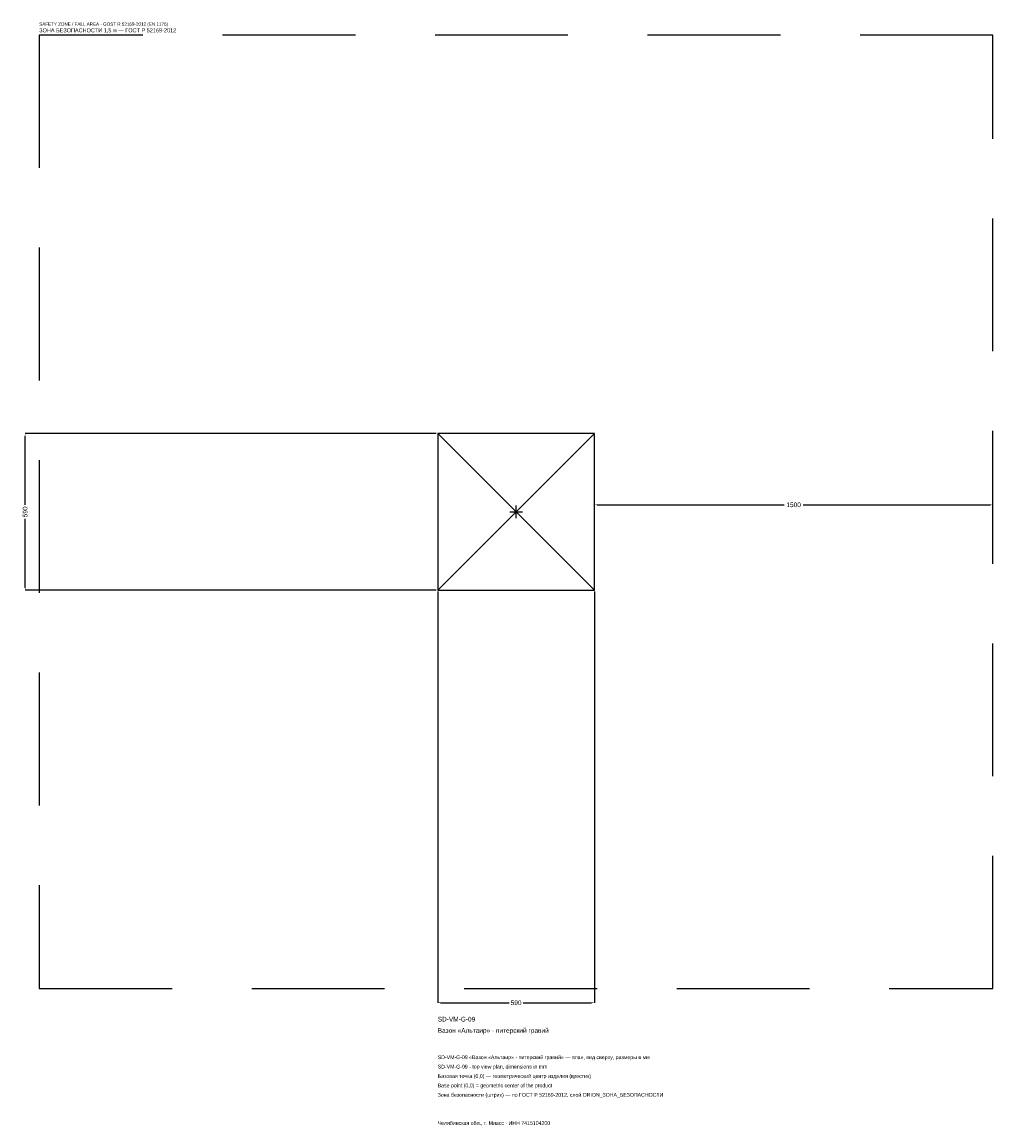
# Model space of a CAD drawing. Header units: metres. Extents: x -1860 to 1795, y -2312 to 1844.
import ezdxf

# ---------------------------------------------------------------- set-up
doc = ezdxf.new("R2010")
doc.units = ezdxf.units.M
doc.linetypes.add('DASHED', pattern=[800, 500, -300])
for name, color, linetype in [('ЗСК_ДАННЫЕ', 3, 'Continuous'), ('ЗСК_ЗОНА_БЕЗОПАСНОСТИ', 1, 'Continuous'), ('ЗСК_КОНТУР', 7, 'Continuous'), ('ЗСК_РАЗМЕРЫ', 8, 'Continuous')]:
    doc.layers.add(name, color=color, linetype=linetype)
doc.dimstyles.new('ORION', dxfattribs={"dimtxt": 17.7, "dimasz": 10.62, "dimexe": 1.25, "dimexo": 5.31, "dimtad": 1, "dimdec": 0, "dimcen": 2.5, "dimazin": 3, "dimtfac": 1, "dimtmove": 0, "dimatfit": 3})

# ---------------------------------------------------------------- blocks, each defined once
blk = doc.blocks.new('_CLOSEDFILLED')
at = {"color": 0, "linetype": 'BYBLOCK'}
blk.add_solid([(-1, 0.16), (0, 0), (-1, -0.16)], dxfattribs=at)
blk = doc.blocks.new('*D1')
for p, q in [((-295, -300.31), (-295, -1848.1)), ((295, -300.31), (295, -1848.1)), ((-284.38, -1848.1), (-26.55, -1848.1)), ((26.55, -1848.1), (284.38, -1848.1))]:
    blk.add_line(p, q)
at = {"layer": 'Defpoints'}
for p in [(-295, -295), (295, -295), (-295, -1848.1)]:
    blk.add_point(p, dxfattribs=at)
at = {"layer": 'ЗСК_РАЗМЕРЫ', "xscale": 10.62, "yscale": 10.62, "rotation": 180}
blk.add_blockref('_CLOSEDFILLED', (-295, -1848.1), dxfattribs=at)
at = {"layer": 'ЗСК_РАЗМЕРЫ', "xscale": 10.62, "yscale": 10.62}
blk.add_blockref('_CLOSEDFILLED', (295, -1848.1), dxfattribs=at)
at = {"layer": 'ЗСК_РАЗМЕРЫ', "insert": (0, -1848.1), "char_height": 17.7, "attachment_point": 5}
blk.add_mtext('590', dxfattribs=at)
blk = doc.blocks.new('*D2')
for p, q in [((-300.31, 295), (-1848.1, 295)), ((-1848.1, 26.55), (-1848.1, 284.38)), ((-1848.1, -284.38), (-1848.1, -26.55)), ((-300.31, -295), (-1848.1, -295))]:
    blk.add_line(p, q)
at = {"layer": 'Defpoints'}
for p in [(-295, 295), (-1848.1, -295), (-295, -295)]:
    blk.add_point(p, dxfattribs=at)
at = {"layer": 'ЗСК_РАЗМЕРЫ', "xscale": 10.62, "yscale": 10.62}
for p, rotation in [((-1848.1, 295), 90), ((-1848.1, -295), 270)]:
    blk.add_blockref('_CLOSEDFILLED', p, dxfattribs=dict(at, rotation=rotation))
at = {"layer": 'ЗСК_РАЗМЕРЫ', "insert": (-1848.1, 0), "char_height": 17.7, "attachment_point": 5, "rotation": 90}
blk.add_mtext('590', dxfattribs=at)
blk = doc.blocks.new('*D3')
for p, q in [((295, 5.31), (295, 26.55)), ((305.62, 26.55), (1009.6, 26.55)), ((1080.4, 26.55), (1784.38, 26.55)), ((1795, 5.31), (1795, 26.55))]:
    blk.add_line(p, q)
at = {"layer": 'Defpoints'}
for p in [(295, 26.55), (295, 0), (1795, 0)]:
    blk.add_point(p, dxfattribs=at)
at = {"layer": 'ЗСК_РАЗМЕРЫ', "xscale": 10.62, "yscale": 10.62, "rotation": 180}
blk.add_blockref('_CLOSEDFILLED', (295, 26.55), dxfattribs=at)
at = {"layer": 'ЗСК_РАЗМЕРЫ', "xscale": 10.62, "yscale": 10.62}
blk.add_blockref('_CLOSEDFILLED', (1795, 26.55), dxfattribs=at)
at = {"layer": 'ЗСК_РАЗМЕРЫ', "insert": (1045, 26.55), "char_height": 17.7, "attachment_point": 5}
blk.add_mtext('1500', dxfattribs=at)
blk = doc.blocks.new('ОРИОН SD-VM-G-09 Вазон Альтаир · питерский гравий')
at = {"layer": 'ЗСК_ЗОНА_БЕЗОПАСНОСТИ', "linetype": 'DASHED'}
blk.add_lwpolyline([(-1795, -1795), (1795, -1795), (1795, 1795), (-1795, 1795)], close=True, dxfattribs=at)
at = {"layer": 'ЗСК_КОНТУР'}
for p, q in [((-295, -295), (295, 295)), ((-295, 295), (295, -295))]:
    blk.add_line(p, q, dxfattribs=at)
blk.add_lwpolyline([(-295, -295), (295, -295), (295, 295), (-295, 295)], close=True, dxfattribs=at)
at = {"layer": 'ЗСК_РАЗМЕРЫ'}
for p, q in [((-23.6, 0), (23.6, 0)), ((0, -23.6), (0, 23.6))]:
    blk.add_line(p, q, dxfattribs=at)
at = {"layer": 'ЗСК_ДАННЫЕ'}
for tag, p in [('АРТИКУЛ', (-295, -1918.9)), ('НАИМЕНОВАНИЕ', (-295, -1961.38))]:
    blk.add_attdef(tag, p, '', height=17.7, dxfattribs=at)
at = {"layer": 'ЗСК_ДАННЫЕ', "flags": 1}
for tag, p in [('ПРОИЗВОДИТЕЛЬ', (-295, -2003.86)), ('ТЕЛЕФОН', (-295, -2046.34)), ('САЙТ', (-295, -2131.3)), ('АДРЕС', (-295, -2173.78)), ('РЕКВИЗИТЫ', (-295, -2216.26)), ('ГАБАРИТЫ', (-295, -2258.74)), ('ЗОНА_БЕЗОПАСНОСТИ', (-295, -2301.22))]:
    blk.add_attdef(tag, p, '', height=17.7, dxfattribs=at)
at = {"layer": 'ЗСК_ЗОНА_БЕЗОПАСНОСТИ', "color": 1}
for s, height, p in [('SAFETY ZONE / FALL AREA - GOST R 52169-2012 (EN 1176)', 12.39, (-1795, 1830.4)), ('ЗОНА БЕЗОПАСНОСТИ 1,5 м — ГОСТ Р 52169-2012', 15.045, (-1795, 1805.62))]:
    blk.add_text(s, height=height, dxfattribs=at).set_placement(p)
at = {"layer": 'ЗСК_РАЗМЕРЫ'}
dim = blk.add_linear_dim(base=(-1848.1, -295), p1=(-295, -295), p2=(-295, 295), angle=90, dimstyle='ORION', dxfattribs=at)
dim.commit()
dim.dimension.update_dxf_attribs({"geometry": '*D2', "text_midpoint": (-1848.1, 0)})
for base, p1, p2, picture, middle in [((295, 26.55), (295, 0), (1795, 0), '*D3', (1045, 26.55)), ((-295, -1848.1), (-295, -295), (295, -295), '*D1', (0, -1848.1))]:
    dim = blk.add_linear_dim(base=base, p1=p1, p2=p2, dimstyle='ORION', dxfattribs=at)
    dim.commit()
    dim.dimension.update_dxf_attribs({"geometry": picture, "text_midpoint": middle})

msp = doc.modelspace()

# ---------------------------------------------------------------- block references
msp.add_blockref('ОРИОН SD-VM-G-09 Вазон Альтаир · питерский гравий', (0, 0)).add_auto_attribs({'АРТИКУЛ': 'SD-VM-G-09', 'НАИМЕНОВАНИЕ': 'Вазон «Альтаир» · питерский гравий'})

# ---------------------------------------------------------------- texts
at = {"layer": 'ЗСК_ДАННЫЕ', "color": 3}
for s, p in [('SD-VM-G-09 «Вазон «Альтаир» · питерский гравий» — план, вид сверху, размеры в мм', (-295, -2060.5)), ('SD-VM-G-09 - top view plan, dimensions in mm', (-295, -2095.9)), ('Челябинская обл., г. Миасс · ИНН 7415104200', (-295, -2308.3))]:
    msp.add_text(s, height=14.16, dxfattribs=at).set_placement(p)
at = {"layer": 'ЗСК_ДАННЫЕ', "color": 7}
for s, p in [('Базовая точка (0,0) — геометрический центр изделия (крестик)', (-295, -2131.3)), ('Base point (0,0) = geometric center of the product', (-295, -2166.7))]:
    msp.add_text(s, height=14.16, dxfattribs=at).set_placement(p)
at = {"layer": 'ЗСК_ДАННЫЕ', "color": 1}
msp.add_text('Зона безопасности (штрих) — по ГОСТ Р 52169-2012, слой ORION_ЗОНА_БЕЗОПАСНОСТИ', height=14.16, dxfattribs=at).set_placement((-295, -2202.1))

doc.saveas('drawing.dxf')
